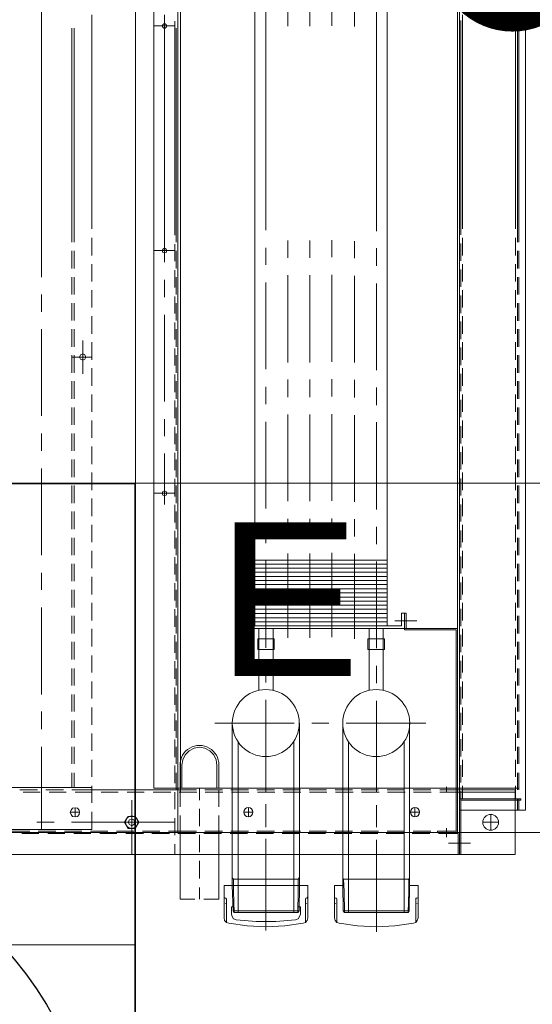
# Model space of a CAD drawing. Header units: millimetres. Extents: x -410 to 72073, y -3152 to 13830.
# Tile 40 of 92: x 15355 to 15689, y 4381 to 5022. Entities that reach past the tile are written whole.
import ezdxf
from ezdxf.enums import TextEntityAlignment as Align

# ---------------------------------------------------------------- set-up
doc = ezdxf.new("R2010")
doc.units = ezdxf.units.MM
for name, color, linetype, lineweight, true_color in [('A-CEILING-01', 7, 'Continuous', 5, 0xd56ca8), ('A-CEILING-05', 7, 'Continuous', 5, 0x139b48), ('M-MEP-ELLG-LIGHT', 5, 'Continuous', 15, 0x0000ff)]:
    doc.layers.add(name, color=color, linetype=linetype, lineweight=lineweight, true_color=true_color)
doc.layers.add('A-LIGHT', color=1, linetype='Continuous', lineweight=5)
for name, color, linetype, true_color in [('ACMV-EQP-CHW', 30, 'Continuous', 0xff7f00), ('ACMV-EQP-DX', 30, 'Continuous', 0xff7f00), ('RCP LAYOUT', 9, 'Continuous', 0x808080)]:
    doc.layers.add(name, color=color, linetype=linetype, true_color=true_color)
doc.layers.add('Legend', color=7, linetype='Continuous')
doc.styles.add('Arial Narrow', font='ARIALN.TTF')
doc.styles.add('Romans', font='Romans.shx')
doc.styles.get("Standard").update_dxf_attribs({"font": 'arial.ttf'})
doc.dimstyles.new('100_Romans_Dot', dxfattribs={"dimtxt": 100, "dimasz": 100, "dimexe": 50, "dimexo": 50, "dimgap": 50, "dimtad": 1, "dimdec": 0, "dimzin": 0, "dimdsep": 46, "dimtxsty": 'Romans', "dimblk": 'DOT', "dimcen": 0.09, "dimclrd": 256, "dimclre": 256, "dimadec": 0, "dimazin": 0, "dimtfac": 1, "dimtdec": 0, "dimtofl": 0, "dimtmove": 0, "dimatfit": 3, "dimldrblk": 'DOT', "dimfxl": 1, "dimtolj": 1, "dimtzin": 0, "dimarcsym": 0})

# ---------------------------------------------------------------- blocks, each defined once
blk = doc.blocks.new('LIGHT-600X600MM')
at = {"color": 0}
blk.add_line((300, 0), (-300, 0), dxfattribs=at)
blk.add_lwpolyline([(-300, 300), (-300, -300), (300, -300), (300, 300)], close=True, dxfattribs=at)
for points in [[(-165, 160), (-165, 140, 0.414214), (-135, 110), (135, 110, 0.414214), (165, 140), (165, 160, 0.414214), (135, 190), (-135, 190, 0.414214)], [(-150, 160), (-150, 140, 0.414214), (-135, 125), (135, 125, 0.414214), (150, 140), (150, 160, 0.414214), (135, 175), (-135, 175, 0.414214)], [(-165, -160), (-165, -140, -0.414214), (-135, -110), (135, -110, -0.414214), (165, -140), (165, -160, -0.414214), (135, -190), (-135, -190, -0.414214)], [(-150, -160), (-150, -140, -0.414214), (-135, -125), (135, -125, -0.414214), (150, -140), (150, -160, -0.414214), (135, -175), (-135, -175, -0.414214)]]:
    blk.add_lwpolyline(points, format="xyb", close=True, dxfattribs=at)
blk.add_attdef('E', text='', height=100).set_placement((400, 250), align=Align.MIDDLE_CENTER)
blk = doc.blocks.new('A$C98a85b24')
at = {"layer": 'M-MEP-ELLG-LIGHT', "color": 8, "true_color": 0x808080}
ref = blk.add_blockref('LIGHT-600X600MM', (10939.99, 4419.96), dxfattribs=at)
ref.add_attrib('E', 'E', dxfattribs={"layer": '0', "color": 0, "height": 100}).set_placement((11339.99, 4644.96), align=Align.MIDDLE_CENTER)
blk = doc.blocks.new('A$C9bf954c9')
at = {"layer": 'A-CEILING-01', "true_color": 0x808080}
h = blk.add_hatch(dxfattribs=at)
h.set_pattern_fill('ANSI37', color=8, scale=2000)
h.set_pattern_definition([(45, (0, 0), (-176.7767, 176.7767), []), (135, (0, 0), (-176.7767, -176.7767), [])])
edge = h.paths.add_edge_path()
edge.add_line((17350, 13380), (12020, 13380))
edge.add_line((12020, 13380), (12020, 13280))
edge.add_line((12020, 13280), (11820, 13280))
edge.add_line((11820, 13280), (11820, 13380))
edge.add_line((11820, 13380), (6090, 13380))
edge.add_line((6090, 13380), (6090, 13280))
edge.add_line((6090, 13280), (5890, 13280))
edge.add_line((5890, 13280), (5890, 13380))
edge.add_line((5890, 13380), (350, 13380))
edge.add_line((350, 13380), (200, 13380))
edge.add_line((200, 13380), (200, 4520))
edge.add_line((200, 4520), (650, 4520))
edge.add_line((650, 4520), (650, 4220))
edge.add_line((650, 4220), (200, 4220))
edge.add_line((200, 4220), (200, 3270))
edge.add_line((200, 3270), (3945, 3270))
edge.add_line((3945, 3270), (3945, 3920))
edge.add_line((3945, 3920), (6135, 3920))
edge.add_line((6135, 3920), (6135, 3270))
edge.add_line((6135, 3270), (9805, 3270))
edge.add_line((9805, 3270), (9805, 3070))
edge.add_line((9805, 3070), (10125.7, 3070))
edge.add_line((10125.7, 3070), (10125.7, 3423))
edge.add_line((10125.7, 3423), (11242.06, 4539.36))
edge.add_line((11242.06, 4539.36), (10770.13, 5011.3))
edge.add_line((10770.13, 5011.3), (11904.42, 6145.58))
edge.add_line((11904.42, 6145.58), (14298.83, 8540))
edge.add_line((14298.83, 8540), (14450, 8540))
edge.add_line((14450, 8540), (14450, 9620))
edge.add_line((14450, 9620), (14450, 12330))
edge.add_arc((15200, 12330), 750, 90, 180, ccw=False)
edge.add_line((15200, 13080), (17350, 13080))
edge.add_line((17350, 13080), (17350, 13380))
h.paths.add_polyline_path([(5890.13, 11294.23), (6090.12, 11294.23), (6090.12, 11094.22), (5890.13, 11094.22)], flags=16)
h.paths.add_polyline_path([(5890.13, 9330), (6090.12, 9330), (6090.12, 9129.99), (5890.13, 9129.99)], flags=16)
h.paths.add_polyline_path([(5890, 8418.41), (6090, 8418.41), (6090, 8218.41), (5890, 8218.41)], flags=16)
h.paths.add_polyline_path([(5890, 6030), (6090, 6030), (6090, 5829.99), (5890, 5829.99)], flags=16)
h.paths.add_polyline_path([(11820, 8418.41), (12020, 8418.41), (12020, 8218.41), (11820, 8218.41)], flags=16)
h.paths.add_polyline_path([(11820, 9330), (12020, 9330), (12020, 9129.99), (11820, 9129.99)], flags=16)
h.paths.add_polyline_path([(11820.13, 11294.23), (12020.12, 11294.23), (12020.12, 11094.22), (11820.13, 11094.22)], flags=16)
at = {"layer": 'A-CEILING-05', "true_color": 0x808080}
h = blk.add_hatch(dxfattribs=at)
h.set_pattern_fill('_USER', color=8, scale=600, double=1, pattern_type=0)
h.set_pattern_definition([(0, (17230, 9520), (0, 600), []), (90, (17230, 9520), (-600, 4e-14), [])])
h.paths.add_polyline_path([(15490.92, 3520), (14590, 3520), (14590, 9520), (17230, 9520), (17230, 3520), (16390.92, 3520)])
at = {"layer": 'A-LIGHT', "color": 8, "true_color": 0x808080}
blk.add_blockref('A$C98a85b24', (4190, 0), dxfattribs=at)
blk = doc.blocks.new('A$C256bf26b')
blk.add_blockref('A$C9bf954c9', (0, 0))
blk = doc.blocks.new('EQP TAG')
at = {"layer": 'Legend'}
blk.add_line((-250, 0), (250, 0), dxfattribs=at)
blk.add_circle((0, 0), 250, dxfattribs=at)
at = {"layer": 'Legend', "style": 'Arial Narrow'}
for tag, p in [('EQP_TAG', (0, 108.25)), ('CFM', (0, -108.25))]:
    blk.add_attdef(tag, text='', height=100, dxfattribs=at).set_placement(p, align=Align.MIDDLE_CENTER)
blk = doc.blocks.new('_DOT')
at = {"color": 0, "linetype": 'ByBlock', "lineweight": -2}
blk.add_line((-0.5, 0), (-1, 0), dxfattribs=at)
at = {"color": 0, "linetype": 'ByBlock', "lineweight": -2, "const_width": 0.5}
blk.add_lwpolyline([(-0.25, 0, 1), (0.25, 0, 1)], format="xyb", close=True, dxfattribs=at)
blk = doc.blocks.new('AHU-7.5TR-CARRIER')
at = {"layer": 'ACMV-EQP-CHW', "lineweight": 15}
for points in [[(704.92, -38.62), (704.92, 27.49)], [(-760.75, -37.74), (-725.34, -37.74), (-725.34, 1.46), (-724.47, 1.46), (-724.47, -38.62), (690.29, -38.62)], [(690.29, 4.39), (-731.78, 4.39), (-731.78, -38.62)], [(181.22, 0), (320.52, 0)], [(326.37, 0), (337.78, 0)], [(343.34, 0), (354.74, 0)], [(360.31, 0), (371.73, 0)], [(377.28, 0), (388.68, 0)], [(394.24, 0), (405.65, 0)], [(411.21, 0), (422.62, 0)], [(428.18, 0), (439.59, 0)], [(445.14, 0), (456.55, 0)], [(462.11, 0), (473.52, 0)], [(479.08, 0), (490.49, 0)], [(496.04, 0), (507.46, 0)], [(513.02, 0), (524.41, 0)], [(529.98, 0), (541.39, 0)], [(546.95, 0), (558.35, 0)], [(563.92, 0), (575.32, 0)], [(580.89, 0), (592.29, 0)], [(598.13, 0), (609.26, 0)], [(615.11, 0), (626.22, 0)], [(632.07, 0), (643.19, 0)], [(649.04, 0), (660.16, 0)], [(666.01, 0), (677.13, 0)], [(682.97, -38.62), (682.97, 1.46)], [(682.97, 1.46), (683.85, 1.46), (683.85, -37.74)], [(682.97, 0), (690.29, 0)], [(690.29, -38.62), (690.29, 4.39)], [(-717.74, -237.83), (675.96, -237.83), (675.96, 0)], [(172.74, -2.05), (312.04, -2.05)], [(181.22, -0.88), (320.52, -0.88)], [(317.89, -2.05), (329.3, -2.05)], [(326.37, -0.88), (337.78, -0.88)], [(334.86, -2.05), (346.27, -2.05)], [(343.34, -0.88), (354.74, -0.88)], [(351.83, -2.05), (363.24, -2.05)], [(360.31, -0.88), (371.73, -0.88)], [(368.79, -2.05), (380.2, -2.05)], [(377.28, -0.88), (388.68, -0.88)], [(385.76, -2.05), (397.16, -2.05)], [(394.24, -0.88), (405.65, -0.88)], [(402.73, -2.05), (414.15, -2.05)], [(411.21, -0.88), (422.62, -0.88)], [(419.7, -2.05), (431.1, -2.05)], [(428.18, -0.88), (439.59, -0.88)], [(436.66, -2.05), (448.07, -2.05)], [(445.14, -0.88), (456.55, -0.88)], [(453.62, -2.05), (465.04, -2.05)], [(462.11, -0.88), (473.52, -0.88)], [(470.6, -2.05), (481.99, -2.05)], [(479.08, -0.88), (490.49, -0.88)], [(487.56, -2.05), (498.97, -2.05)], [(496.04, -0.88), (507.46, -0.88)], [(504.53, -2.05), (515.94, -2.05)], [(513.02, -0.88), (524.41, -0.88)], [(521.5, -2.05), (532.9, -2.05)], [(529.98, -0.88), (541.39, -0.88)], [(538.46, -2.05), (549.87, -2.05)], [(546.95, -0.88), (558.35, -0.88)], [(555.43, -2.05), (566.84, -2.05)], [(563.92, -0.88), (575.32, -0.88)], [(572.4, -2.05), (583.8, -2.05)], [(580.89, -0.88), (592.29, -0.88)], [(589.66, -2.05), (600.76, -2.05)], [(598.13, -0.88), (609.26, -0.88)], [(606.62, -2.05), (617.73, -2.05)], [(615.11, -0.88), (626.22, -0.88)], [(623.59, -2.05), (634.71, -2.05)], [(632.07, -0.88), (643.19, -0.88)], [(640.55, -2.05), (651.67, -2.05)], [(649.04, -0.88), (660.16, -0.88)], [(657.53, -2.05), (668.64, -2.05)], [(666.01, -0.88), (677.13, -0.88)], [(674.49, -2.05), (682.97, -2.05)], [(719.25, -2.34), (677.13, -2.34)], [(677.13, -51.49), (677.13, -2.34)], [(678.59, -38.62), (678.59, -2.34)], [(682.97, -0.88), (690.29, -0.88)], [(719.25, -701.21), (719.25, -2.34)], [(703.45, -18.13), (692.92, -18.13)], [(698.18, -23.4), (698.18, -12.87)], [(711.93, -45.64), (711.93, -31.3)], [(172.74, -36.57), (312.04, -36.57)], [(176.24, -37.74), (315.84, -37.74)], [(317.89, -36.57), (329.3, -36.57)], [(321.4, -37.74), (332.81, -37.74)], [(334.86, -36.57), (346.27, -36.57)], [(338.37, -37.74), (349.77, -37.74)], [(351.83, -36.57), (363.24, -36.57)], [(355.33, -37.74), (366.74, -37.74)], [(368.79, -36.57), (380.2, -36.57)], [(372.3, -37.74), (383.71, -37.74)], [(385.76, -36.57), (397.16, -36.57)], [(389.27, -37.74), (400.68, -37.74)], [(402.73, -36.57), (414.15, -36.57)], [(406.24, -37.74), (417.64, -37.74)], [(419.7, -36.57), (431.1, -36.57)], [(423.2, -37.74), (434.62, -37.74)], [(436.66, -36.57), (448.07, -36.57)], [(440.45, -37.74), (451.59, -37.74)], [(453.62, -36.57), (465.04, -36.57)], [(457.43, -37.74), (468.55, -37.74)], [(470.6, -36.57), (481.99, -36.57)], [(474.4, -37.74), (485.52, -37.74)], [(487.56, -36.57), (498.97, -36.57)], [(491.36, -37.74), (502.48, -37.74)], [(504.53, -36.57), (515.94, -36.57)], [(508.33, -37.74), (519.45, -37.74)], [(521.5, -36.57), (532.9, -36.57)], [(525.3, -37.74), (536.41, -37.74)], [(538.46, -36.57), (549.87, -36.57)], [(542.26, -37.74), (553.38, -37.74)], [(555.43, -36.57), (566.83, -36.57)], [(559.24, -37.74), (570.64, -37.74)], [(572.4, -36.57), (583.8, -36.57)], [(576.19, -37.74), (587.6, -37.74)], [(589.65, -36.57), (600.77, -36.57)], [(593.17, -37.74), (604.57, -37.74)], [(606.62, -36.57), (617.73, -36.57)], [(610.13, -37.74), (621.54, -37.74)], [(623.59, -36.57), (634.71, -36.57)], [(627.1, -37.74), (638.51, -37.74)], [(640.55, -36.57), (651.67, -36.57)], [(644.07, -37.74), (655.48, -37.74)], [(657.53, -36.57), (668.64, -36.57)], [(661.03, -37.74), (672.44, -37.74)], [(674.49, -36.57), (682.97, -36.57)], [(678, -37.74), (690.29, -37.74)], [(719.25, -37.74), (683.85, -37.74)], [(-746.41, -39.78), (704.92, -39.78)], [(-718.91, -222.03), (704.92, -222.03), (704.92, -38.61)], [(572.1, -73.42), (572.1, -39.78)], [(572.98, -40.66), (572.98, -74.3), (572.98, -71.38)], [(572.98, -40.66), (704.03, -40.66)], [(678.59, -51.49), (678.59, -38.62)], [(719.25, -38.62), (682.97, -38.62)], [(704.04, -51.49), (704.04, -39.78)], [(704.04, -52.95), (704.04, -40.66)], [(705.5, -52.36), (705.5, -39.49)], [(719.25, -39.49), (705.5, -39.49)], [(678.59, -47.1), (675.07, -47.1)], [(707.84, -47.1), (701.98, -47.1)], [(677.13, -68.74), (677.13, -57.33)], [(678.59, -68.45), (678.59, -57.04)], [(704.91, -52.95), (704.04, -52.95)], [(704.04, -68.74), (704.04, -57.33)], [(633.83, -60.55), (633.83, -112.33)], [(705.5, -69.33), (705.5, -57.92)], [(567.13, -80.74), (567.13, -66.4)], [(694.67, -67.57), (688.83, -67.57)], [(691.76, -70.49), (691.76, -64.36)], [(746.75, -65.53), (739.43, -65.53), (739.43, -71.08)], [(746.75, -65.53), (760.5, -65.53)], [(746.75, -65.53), (747.33, -65.82), (747.63, -66.4), (747.63, -66.99), (748.21, -66.99)], [(748.21, -66.99), (763.42, -66.99)], [(751.13, -66.4), (751.13, -66.11)], [(764.01, -68.45), (763.42, -66.99), (762.25, -66.11), (760.5, -65.53)], [(764.01, -117.01), (765.76, -105.02), (766.34, -92.73), (765.76, -80.74), (764.01, -68.45)], [(563.04, -74.31), (562.15, -74.31), (562.15, -73.42), (572.1, -73.42)], [(572.1, -74.3), (572.1, -183.13), (562.15, -183.13)], [(570.36, -76.35), (562.15, -76.35), (562.15, -74.3), (572.1, -74.3)], [(563.04, -74.3), (572.98, -74.3)], [(570.36, -76.35), (570.36, -181.37)], [(572.1, -74.31), (572.1, -73.42)], [(633.83, -71.08), (738.85, -71.08)], [(646.12, -74.6), (756.98, -74.6)], [(677.13, -85.71), (677.13, -74.3)], [(678.59, -85.42), (678.59, -74.01)], [(704.04, -85.71), (704.04, -74.3)], [(705.5, -86.3), (705.5, -74.89)], [(734.17, -71.08), (735.34, -71.67), (743.24, -71.67)], [(735.34, -71.67), (735.34, -114.08)], [(755.81, -71.38), (738.85, -71.08)], [(756.98, -71.96), (755.82, -71.38), (755.82, -114.39), (738.85, -114.68)], [(756.98, -71.96), (743.24, -71.67)], [(756.98, -71.96), (756.98, -113.5)], [(34.66, -85.71), (570.36, -85.71)], [(527.63, -85.71), (527.63, -172.01)], [(530.28, -85.71), (530.28, -172.01)], [(532.91, -85.71), (532.91, -172.01)], [(535.54, -85.71), (535.54, -172.01)], [(538.17, -85.71), (538.17, -172.01)], [(540.8, -85.71), (540.8, -172.01)], [(543.44, -85.71), (543.44, -172.01)], [(546.36, -85.71), (546.36, -172.01)], [(548.99, -85.71), (548.99, -172.01)], [(551.63, -85.71), (551.63, -172.01)], [(554.25, -85.71), (554.25, -172.01)], [(556.88, -85.71), (556.88, -172.01)], [(559.53, -85.71), (559.53, -172.01)], [(562.45, -85.71), (562.45, -172.01)], [(565.08, -85.71), (565.08, -172.01)], [(567.72, -85.71), (567.72, -172.01)], [(612.47, -88.34), (572.1, -88.34)], [(585.86, -87.46), (578.83, -87.46)], [(578.83, -87.47), (578.83, -98.29)], [(585.86, -87.47), (585.86, -98.29), (585.86, -87.47)], [(128.57, -92.73), (313.5, -92.73)], [(324.62, -92.73), (336.02, -92.73)], [(347.44, -92.73), (403.9, -92.73)], [(415.3, -92.73), (426.72, -92.73)], [(437.83, -92.73), (494.58, -92.73)], [(505.99, -92.73), (517.11, -92.73)], [(528.51, -92.73), (584.98, -92.73)], [(596.39, -92.73), (607.79, -92.73)], [(619.2, -92.73), (675.66, -92.73)], [(628.86, -92.73), (678.87, -92.73)], [(677.13, -102.68), (677.13, -91.27)], [(678.59, -102.39), (678.59, -90.98)], [(687.06, -92.73), (698.18, -92.73)], [(690, -92.73), (701.41, -92.73)], [(704.04, -102.68), (704.04, -91.27)], [(705.5, -103.26), (705.5, -91.86)], [(709.59, -92.73), (769.57, -92.73)], [(712.81, -92.73), (762.55, -92.73)], [(612.47, -97.42), (572.1, -97.42)], [(585.86, -98.29), (578.83, -98.29)], [(123.6, -107.07), (180.34, -107.07)], [(319.94, -107.07), (331.06, -107.07)], [(342.47, -107.07), (398.92, -107.07)], [(410.33, -107.07), (421.74, -107.07)], [(433.15, -107.07), (489.61, -107.07)], [(501.02, -107.07), (512.13, -107.07)], [(523.54, -107.07), (578.83, -107.07)], [(677.13, -119.65), (677.13, -108.24)], [(678.59, -119.36), (678.59, -107.94)], [(704.04, -119.65), (704.04, -108.24)], [(705.5, -120.23), (705.5, -108.82)], [(633.83, -114.68), (738.85, -114.68)], [(646.12, -110.87), (756.98, -110.87)], [(734.46, -114.68), (735.34, -114.08), (743.24, -113.8)], [(747.63, -119.36), (747.33, -119.93), (746.75, -119.93), (739.43, -119.93), (739.43, -114.68)], [(755.81, -114.39), (756.98, -113.5), (743.24, -113.8)], [(123.01, -121.69), (179.76, -121.69)], [(319.36, -121.69), (330.46, -121.69)], [(341.88, -121.69), (398.63, -121.69)], [(409.75, -121.69), (421.16, -121.69)], [(432.56, -121.69), (489.03, -121.69)], [(500.43, -121.69), (511.55, -121.69)], [(522.96, -121.69), (577.66, -121.69)], [(746.75, -119.93), (760.5, -119.93)], [(748.21, -118.47), (747.63, -118.77), (747.63, -119.36)], [(748.21, -118.47), (763.42, -118.47)], [(751.13, -119.36), (751.13, -119.06)], [(760.5, -119.93), (762.25, -119.65), (763.42, -118.47)], [(763.42, -118.47), (764.01, -117.01)], [(633.83, -123.74), (633.83, -134.86)], [(677.13, -136.62), (677.13, -125.2)], [(678.59, -136.32), (678.59, -124.92)], [(704.04, -136.62), (704.04, -125.2)], [(705.5, -137.19), (705.5, -125.79)], [(123.3, -136.03), (180.05, -136.03)], [(319.65, -136.03), (330.76, -136.03)], [(342.17, -136.03), (398.92, -136.03)], [(410.03, -136.03), (421.44, -136.03)], [(432.86, -136.03), (489.31, -136.03)], [(500.72, -136.03), (511.84, -136.03)], [(523.25, -136.03), (578.24, -136.03)], [(739.43, -137.49), (739.43, -191.9)], [(739.43, -137.49), (746.75, -137.49), (760.5, -137.49)], [(747.63, -138.07), (747.33, -137.79), (746.75, -137.49)], [(747.63, -138.36), (747.63, -138.66), (748.21, -138.95)], [(748.21, -138.95), (763.42, -138.95)], [(751.13, -138.07), (751.13, -138.37)], [(764.01, -140.42), (763.42, -138.95), (762.25, -137.79), (760.5, -137.49)], [(764.01, -188.97), (765.76, -176.98), (766.34, -164.7), (765.76, -152.41), (764.01, -140.42)], [(633.83, -142.76), (738.85, -142.76)], [(633.83, -146.26), (633.83, -198.05)], [(646.12, -146.56), (756.98, -146.56)], [(677.13, -153.58), (677.13, -142.17)], [(678.59, -153.29), (678.59, -141.88)], [(704.04, -153.58), (704.04, -142.17)], [(705.5, -154.17), (705.5, -142.76)], [(735.34, -143.63), (734.17, -142.76)], [(739.43, -143.63), (735.34, -143.63)], [(735.34, -143.64), (735.34, -185.76)], [(755.82, -143.05), (739.43, -142.76), (738.85, -142.76)], [(743.24, -143.63), (739.43, -143.63)], [(756.98, -143.93), (743.24, -143.63)], [(753.19, -142.17), (758.16, -142.17)], [(753.19, -142.17), (753.19, -143.93)], [(755.81, -143.05), (755.81, -186.05)], [(755.82, -143.05), (756.98, -143.93)], [(756.98, -143.93), (756.98, -185.47)], [(761.67, -145.39), (761.08, -143.64), (759.61, -142.76), (758.15, -142.17)], [(761.67, -184), (762.83, -171.14), (762.83, -158.26), (761.67, -145.39)], [(123.3, -150.36), (180.05, -150.36)], [(319.65, -150.36), (330.76, -150.36)], [(342.17, -150.36), (398.92, -150.36)], [(410.03, -150.36), (421.44, -150.36)], [(432.86, -150.36), (489.31, -150.36)], [(500.72, -150.36), (511.84, -150.36)], [(523.25, -150.36), (578.24, -150.36)], [(612.47, -160.02), (572.1, -160.02)], [(677.13, -170.56), (677.13, -159.14)], [(678.59, -170.25), (678.59, -158.85)], [(704.04, -170.55), (704.04, -159.14)], [(705.5, -171.13), (705.5, -159.72)], [(127.97, -164.7), (312.92, -164.7)], [(324.32, -164.7), (335.45, -164.7)], [(346.86, -164.7), (403.31, -164.7)], [(414.72, -164.7), (426.13, -164.7)], [(437.54, -164.7), (494, -164.7)], [(505.4, -164.7), (516.52, -164.7)], [(527.94, -164.7), (584.68, -164.7)], [(595.79, -164.7), (607.2, -164.7)], [(618.61, -164.7), (675.07, -164.7)], [(628.86, -164.7), (678.87, -164.7)], [(686.49, -164.7), (697.89, -164.7)], [(690, -164.7), (701.41, -164.7)], [(709.02, -164.7), (768.68, -164.7)], [(712.81, -164.7), (762.55, -164.7)], [(34.66, -172.01), (570.36, -172.01)], [(612.47, -169.38), (572.1, -169.38)], [(677.13, -187.52), (677.13, -176.1)], [(678.59, -187.22), (678.59, -175.81)], [(694.67, -176.1), (688.83, -176.1)], [(691.76, -179.03), (691.76, -173.18)], [(704.04, -187.51), (704.04, -176.1)], [(705.5, -188.1), (705.5, -176.69)], [(562.15, -181.37), (562.15, -183.13)], [(562.15, -181.37), (570.36, -181.37)], [(646.12, -182.84), (756.98, -182.84)], [(735.34, -185.76), (734.46, -186.64)], [(739.43, -185.76), (735.34, -185.76)], [(743.24, -185.76), (739.43, -185.76)], [(756.98, -185.47), (743.25, -185.76)], [(753.19, -185.47), (753.19, -187.22), (758.15, -187.22)], [(756.98, -185.47), (755.81, -186.05)], [(758.15, -187.22), (759.62, -186.64), (761.08, -185.76), (761.67, -184)], [(633.83, -186.64), (739.43, -186.64), (755.82, -186.05)], [(739.43, -191.9), (746.75, -191.9), (760.5, -191.9)], [(746.75, -191.9), (747.33, -191.61), (747.63, -191.32)], [(748.21, -190.44), (747.63, -190.73), (747.63, -191.03)], [(748.21, -190.44), (763.42, -190.44)], [(751.13, -191.03), (751.13, -191.31)], [(760.5, -191.9), (762.25, -191.61), (763.42, -190.44)], [(763.42, -190.44), (764.01, -188.97)], [(675.96, -196.59), (661.03, -196.59), (657.53, -197.17), (654.31, -198.63), (651.67, -201.26), (649.91, -204.48), (649.34, -207.99), (649.91, -211.5), (651.67, -214.72), (654.31, -217.35), (657.53, -218.82), (661.03, -219.4), (675.96, -219.4)], [(677.13, -204.48), (677.13, -193.07)], [(677.13, -195.41), (688.25, -195.41)], [(678.59, -204.19), (678.59, -192.78)], [(693.79, -195.41), (704.92, -195.41)], [(704.04, -204.48), (704.04, -193.07)], [(704.92, -195.41), (748.21, -195.41)], [(705.5, -205.06), (705.5, -193.66)], [(748.21, -205.06), (748.21, -195.41)], [(675.95, -207.99), (683.85, -207.99)], [(677.13, -222.03), (677.13, -210.04)], [(678.59, -221.15), (678.59, -209.75)], [(689.42, -207.99), (700.82, -207.99)], [(704.04, -222.03), (704.04, -210.04)], [(705.5, -222.04), (705.5, -210.62)], [(706.38, -207.99), (717.79, -207.99)], [(723.34, -207.99), (734.75, -207.99)], [(740.6, -207.99), (748.21, -207.99)], [(748.21, -220.58), (748.21, -210.92)], [(-717.74, -220.27), (678.59, -220.27)], [(316.14, -224.08), (176.84, -224.08)], [(179.76, -237.83), (179.76, -224.08)], [(333.1, -224.08), (321.99, -224.08)], [(326.09, -237.83), (326.09, -224.08)], [(350.07, -224.08), (338.96, -224.08)], [(367.03, -224.08), (355.92, -224.08)], [(384, -224.08), (372.89, -224.08)], [(400.97, -224.08), (389.85, -224.08)], [(418.23, -224.08), (406.82, -224.08)], [(435.2, -224.08), (423.79, -224.08)], [(452.16, -224.08), (440.76, -224.08)], [(469.14, -224.08), (457.72, -224.08)], [(486.1, -224.08), (474.69, -224.08)], [(484.06, -237.83), (484.06, -224.08)], [(503.07, -224.08), (491.66, -224.08)], [(520.04, -224.08), (508.63, -224.08)], [(537, -224.08), (525.59, -224.08)], [(553.97, -224.08), (542.56, -224.08)], [(570.94, -224.08), (559.53, -224.08)], [(587.9, -224.08), (576.49, -224.08)], [(604.86, -224.08), (593.45, -224.08)], [(621.83, -224.08), (610.43, -224.08)], [(638.8, -224.08), (627.39, -224.08)], [(655.77, -224.08), (644.36, -224.08)], [(672.74, -224.08), (661.33, -224.08)], [(677.13, -224.08), (677.13, -223.2), (666, -223.2)], [(666, -223.2), (677.13, -223.2)], [(677.13, -220.57), (688.25, -220.57)], [(677.13, -291.07), (677.13, -222.04)], [(689.71, -224.08), (678.59, -224.08)], [(693.79, -220.57), (704.92, -220.57)], [(706.67, -224.08), (695.55, -224.08)], [(698.18, -291.36), (698.18, -224.08)], [(704.04, -228.18), (704.04, -222.03)], [(704.92, -220.57), (748.21, -220.57)], [(704.92, -665.23), (704.92, -222.04)], [(719.25, -224.08), (712.52, -224.08)], [(678.59, -238.12), (678.59, -226.72)], [(705.5, -239), (705.5, -227.59)], [(172.74, -230.81), (333.68, -230.81)], [(345.1, -230.81), (356.51, -230.81)], [(367.92, -230.81), (424.37, -230.81)], [(435.78, -230.81), (446.9, -230.81)], [(458.3, -230.81), (491.36, -230.81)], [(704.04, -245.14), (704.04, -233.74)], [(678.59, -255.09), (678.59, -243.98)], [(705.5, -255.97), (705.5, -244.56)], [(719.25, -252.17), (683.85, -252.17)], [(704.04, -262.11), (704.04, -250.71)], [(678.59, -272.06), (678.59, -260.94)], [(705.5, -272.93), (705.5, -261.82)], [(704.04, -279.08), (704.04, -267.67)], [(312.04, -278.2), (172.74, -278.2)], [(329.3, -278.2), (317.89, -278.2)], [(346.27, -278.2), (334.86, -278.2)], [(363.23, -278.2), (351.82, -278.2)], [(380.2, -278.2), (368.79, -278.2)], [(397.17, -278.2), (385.77, -278.2)], [(395.41, -278.2), (395.41, -291.07)], [(414.14, -278.2), (402.73, -278.2)], [(431.1, -278.2), (419.7, -278.2)], [(448.08, -278.2), (436.66, -278.2)], [(465.04, -278.2), (453.62, -278.2)], [(481.99, -278.2), (470.6, -278.2)], [(498.97, -278.2), (487.56, -278.2)], [(515.93, -278.2), (504.53, -278.2)], [(532.9, -278.2), (521.5, -278.2)], [(549.87, -278.2), (538.46, -278.2)], [(566.84, -278.2), (555.43, -278.2)], [(583.8, -278.2), (572.39, -278.2)], [(600.76, -278.2), (589.65, -278.2)], [(617.74, -278.2), (606.62, -278.2)], [(634.71, -278.2), (623.59, -278.2)], [(651.67, -278.2), (640.56, -278.2)], [(668.64, -278.2), (657.53, -278.2)], [(685.61, -278.2), (674.49, -278.2)], [(675.66, -343.43), (675.66, -278.2)], [(678.59, -289.02), (678.59, -277.91)], [(702.87, -343.43), (702.87, -278.2), (691.46, -278.2)], [(705.5, -289.9), (705.5, -278.78)], [(406.24, -284.05), (384.6, -284.05)], [(691.76, -292.25), (691.76, -286.1)], [(704.04, -296.04), (704.04, -284.63)], [(320.52, -289.61), (181.22, -289.61)], [(320.52, -291.07), (181.22, -291.07)], [(337.78, -289.61), (326.37, -289.61)], [(337.78, -291.07), (326.37, -291.07)], [(354.75, -289.61), (343.34, -289.61)], [(354.75, -291.07), (343.34, -291.07)], [(371.72, -289.61), (360.3, -289.61)], [(371.72, -291.07), (360.3, -291.07)], [(388.68, -289.61), (377.28, -289.61)], [(388.68, -291.07), (377.28, -291.07)], [(405.66, -289.61), (394.25, -289.61)], [(405.66, -291.07), (394.25, -291.07)], [(422.62, -289.61), (411.21, -289.61)], [(422.62, -291.07), (411.21, -291.07)], [(439.59, -289.61), (428.18, -289.61)], [(439.59, -291.07), (428.18, -291.07)], [(456.55, -289.61), (445.14, -289.61)], [(456.55, -291.07), (445.14, -291.07)], [(473.52, -289.61), (462.11, -289.61)], [(473.52, -291.07), (462.11, -291.07)], [(490.49, -289.61), (479.08, -289.61)], [(490.49, -291.07), (479.08, -291.07)], [(507.46, -289.61), (496.04, -289.61)], [(507.46, -291.07), (496.04, -291.07)], [(524.41, -289.61), (513.02, -289.61)], [(524.41, -291.07), (513.02, -291.07)], [(541.39, -289.61), (529.98, -289.61)], [(541.39, -291.07), (529.98, -291.07)], [(558.35, -289.61), (546.95, -289.61)], [(558.35, -291.07), (546.95, -291.07)], [(575.32, -289.61), (563.92, -289.61)], [(575.32, -291.07), (563.92, -291.07)], [(592.29, -289.61), (580.88, -289.61)], [(592.29, -291.07), (580.88, -291.07)], [(609.26, -289.61), (598.13, -289.61)], [(609.26, -291.07), (598.13, -291.07)], [(626.22, -289.61), (615.11, -289.61)], [(626.22, -291.07), (615.11, -291.07)], [(643.19, -289.61), (632.08, -289.61)], [(643.19, -291.07), (632.08, -291.07)], [(660.16, -289.61), (649.04, -289.61)], [(660.16, -291.07), (649.04, -291.07)], [(675.66, -289.61), (666, -289.61)], [(675.66, -291.07), (666, -291.07)], [(694.67, -289.02), (688.83, -289.02)], [(677.13, -308.04), (677.13, -296.63)], [(678.59, -305.99), (678.59, -294.87)], [(705.5, -306.87), (705.5, -295.75)], [(698.18, -313.89), (698.18, -302.77)], [(704.04, -313.01), (704.04, -301.6)], [(311.16, -310.97), (122.42, -310.97)], [(343.34, -310.97), (158.4, -310.97)], [(365.87, -310.97), (354.74, -310.97)], [(433.73, -310.97), (377.28, -310.97)], [(456.55, -310.97), (445.14, -310.97)], [(524.41, -310.97), (467.96, -310.97)], [(546.95, -310.97), (535.83, -310.97)], [(615.11, -310.97), (558.35, -310.97)], [(637.63, -310.97), (626.22, -310.97)], [(702.87, -310.97), (649.04, -310.97)], [(677.13, -325), (677.13, -313.6)], [(678.59, -322.95), (678.59, -311.84)], [(705.5, -323.83), (705.5, -312.72)], [(704.04, -329.98), (704.04, -318.57)]]:
    blk.add_lwpolyline(points, dxfattribs=at)
for points in [[(578.83, -159.43), (585.86, -159.43), (585.86, -169.96), (578.83, -169.96)], [(320.52, -223.2), (181.22, -223.2)], [(337.78, -223.2), (326.37, -223.2)], [(354.74, -223.2), (343.34, -223.2)], [(371.72, -223.2), (360.3, -223.2)], [(388.68, -223.2), (377.28, -223.2)], [(405.65, -223.2), (394.25, -223.2)], [(422.62, -223.2), (411.21, -223.2)], [(439.59, -223.2), (428.18, -223.2)], [(456.55, -223.2), (445.14, -223.2)], [(473.52, -223.2), (462.11, -223.2)], [(490.49, -223.2), (479.08, -223.2)], [(507.46, -223.2), (496.04, -223.2)], [(524.41, -223.2), (513.02, -223.2)], [(541.39, -223.2), (529.99, -223.2)], [(558.35, -223.2), (546.95, -223.2)], [(575.32, -223.2), (563.92, -223.2)], [(592.29, -223.2), (580.88, -223.2)], [(609.26, -223.2), (598.13, -223.2)], [(626.22, -223.2), (615.11, -223.2)], [(643.18, -223.2), (632.07, -223.2)], [(660.16, -223.2), (649.04, -223.2)], [(181.51, -230.81), (180.93, -229.64), (179.76, -229.35), (178.88, -229.64), (178.3, -230.81), (178.88, -231.98), (179.76, -232.27), (180.93, -231.98)], [(327.55, -230.81), (327.25, -229.64), (326.09, -229.35), (325.21, -229.64), (324.62, -230.81), (325.21, -231.98), (326.09, -232.27), (327.25, -231.98)], [(485.52, -230.81), (485.22, -229.64), (484.06, -229.35), (482.88, -229.64), (482.58, -230.81), (482.88, -231.98), (484.06, -232.27), (485.22, -231.98)], [(694.39, -249.83), (694.39, -254.51), (698.18, -256.85), (702.28, -254.51), (702.28, -249.83), (698.18, -247.48)], [(700.53, -252.17), (699.65, -250.71), (698.18, -250.11), (696.72, -250.71), (696.13, -252.17), (696.72, -253.63), (698.18, -254.5), (699.65, -253.63)], [(397.46, -284.05), (396.88, -282.59), (395.41, -282), (393.95, -282.59), (393.36, -284.05), (393.95, -285.51), (395.41, -286.1), (396.88, -285.51)], [(694.67, -289.02), (694.4, -287.56), (693.21, -286.39), (691.76, -286.1), (690.29, -286.39), (689.12, -287.56), (688.82, -289.02), (689.12, -290.78), (690.29, -291.65), (691.76, -292.25), (693.21, -291.65), (694.4, -290.78)]]:
    blk.add_lwpolyline(points, close=True, dxfattribs=at)
blk.add_lwpolyline([(675.95, -220.58), (661.03, -220.57, -1.022708), (661.03, -195.41), (675.95, -195.41)], format="xyb", dxfattribs=at)
for centre, radius in [((698.31, -18.26), 5.14), ((691.69, -67.57), 2.98), ((633.67, -92.82), 21.81), ((633.67, -164.78), 21.81), ((691.69, -176.11), 2.98), ((698.21, -252.16), 4.08)]:
    blk.add_circle(centre, radius, dxfattribs=at)
blk = doc.blocks.new('A$C046736b7')
at = {"rotation": 269.9999999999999}
blk.add_blockref('AHU-7.5TR-CARRIER', (478, 5197.91), dxfattribs=at)

msp = doc.modelspace()

# ---------------------------------------------------------------- block references
msp.add_blockref('A$C046736b7', (15202, 0))
at = {"layer": 'ACMV-EQP-DX'}
msp.add_blockref('EQP TAG', (15158.42, 4251.46), dxfattribs=at).add_auto_attribs({'EQP_TAG': 'AHU2', 'CFM': '3000'})
at = {"layer": 'RCP LAYOUT'}
msp.add_blockref('A$C256bf26b', (0, 0), dxfattribs=at)

# ---------------------------------------------------------------- leaders
msp.add_leader([(15675.95, 5064.37), (18246.5, 5064.37)], dimstyle='100_Romans_Dot', override={"dimgap": 50, "dimtad": 0})

doc.saveas('drawing.dxf')
